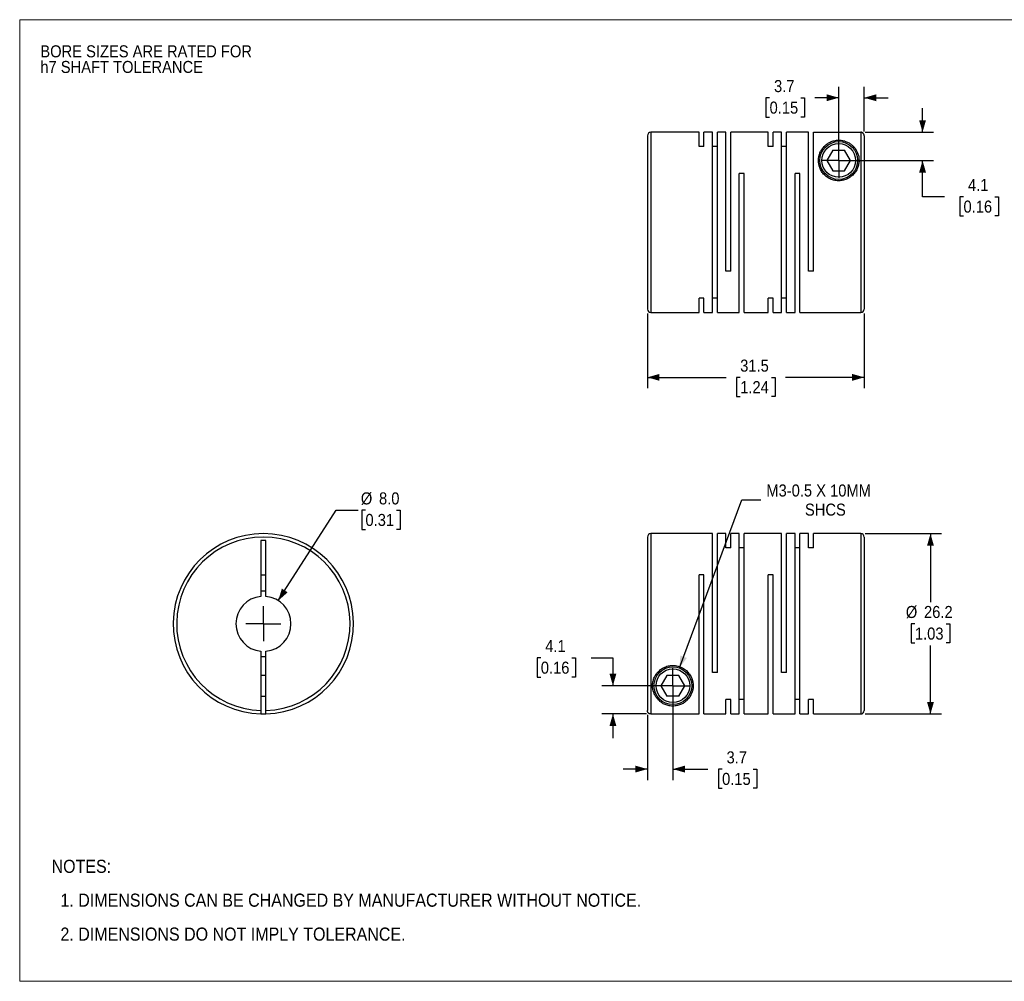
# Model space of a CAD drawing. Header units: millimetres. Extents: x 0 to 216, y 0 to 140.
# Tile 1 of 2: x 0 to 143, y 0 to 140. Entities that reach past the tile are written whole.
import ezdxf

# ---------------------------------------------------------------- set-up
doc = ezdxf.new("R2010")
doc.units = ezdxf.units.MM
doc.header["$LTSCALE"] = 0.5
doc.linetypes.add('SLD-Solid', pattern=[0])
doc.layers.add('SLD-0', color=7, linetype='SLD-Solid', lineweight=25)
doc.layers.add('TEXT', color=140, linetype='SLD-Solid', lineweight=25)
doc.styles.add('SLDTEXTSTYLE0', font='GOTHIC.TTF', dxfattribs={"width": 0.913})
doc.dimstyles.new('SLDDIMSTYLE0', dxfattribs={"dimtxt": 1.75, "dimasz": 1.75, "dimexe": 0, "dimexo": 0.0625, "dimgap": 0.4375, "dimtad": 0, "dimtih": 1, "dimtoh": 1, "dimdec": 1, "dimrnd": 1e-09, "dimzin": 4, "dimdsep": 46, "dimtxsty": 'SLDTEXTSTYLE0', "dimsah": 1, "dimcen": 0, "dimadec": 0, "dimazin": 1, "dimtfac": 1, "dimtdec": 1, "dimtofl": 0, "dimtmove": 0, "dimatfit": 3, "dimfxl": 0, "dimfrac": 2, "dimtolj": 1, "dimtzin": 12, "dimarcsym": 0})
doc.dimstyles.new('SLDDIMSTYLE1', dxfattribs={"dimtxt": 1.75, "dimasz": 1.75, "dimexe": 0, "dimexo": 0.0625, "dimgap": 0.4375, "dimtad": 0, "dimtih": 1, "dimtoh": 1, "dimdec": 1, "dimrnd": 1e-09, "dimzin": 12, "dimdsep": 46, "dimtxsty": 'SLDTEXTSTYLE0', "dimsah": 1, "dimcen": 0.09, "dimadec": 0, "dimazin": 3, "dimtfac": 1, "dimtdec": 1, "dimtmove": 0, "dimatfit": 0, "dimfxl": 0, "dimfrac": 2, "dimtolj": 1, "dimtzin": 12, "dimarcsym": 0})
doc.dimstyles.new('SLDDIMSTYLE2', dxfattribs={"dimtxt": 1.75, "dimasz": 1.75, "dimexe": 0, "dimexo": 0.0625, "dimgap": 0.4375, "dimtad": 0, "dimtih": 1, "dimtoh": 1, "dimdec": 1, "dimrnd": 1e-09, "dimzin": 12, "dimdsep": 46, "dimtxsty": 'SLDTEXTSTYLE0', "dimsah": 1, "dimcen": 0, "dimadec": 0, "dimazin": 3, "dimtfac": 1, "dimtdec": 1, "dimtofl": 0, "dimtmove": 0, "dimatfit": 3, "dimfxl": 0, "dimfrac": 2, "dimtolj": 1, "dimtzin": 12, "dimarcsym": 0})
doc.dimstyles.new('SLDDIMSTYLE3', dxfattribs={"dimtxt": 1.75, "dimasz": 1.75, "dimexe": 0, "dimexo": 0.0625, "dimgap": 0.4375, "dimtad": 0, "dimtih": 1, "dimtoh": 1, "dimdec": 1, "dimrnd": 1e-09, "dimzin": 12, "dimdsep": 46, "dimtxsty": 'SLDTEXTSTYLE0', "dimsah": 1, "dimcen": 0.09, "dimadec": 0, "dimazin": 3, "dimtfac": 1, "dimtdec": 1, "dimtofl": 0, "dimtmove": 0, "dimatfit": 3, "dimfxl": 0, "dimfrac": 2, "dimtolj": 1, "dimtzin": 12, "dimarcsym": 0})

# ---------------------------------------------------------------- blocks, each defined once
blk = doc.blocks.new('Block2')
at = {"color": 7, "linetype": 'SLD-Solid', "lineweight": 18}
for p, q in [((0, 139.7), (215.9, 139.7)), ((0, 139.7), (0, 0)), ((215.9, 139.7), (215.9, 0)), ((0, 0), (215.9, 0))]:
    blk.add_line(p, q, dxfattribs=at)
blk = doc.blocks.new('SW_NOTE_0_2')
at = {"layer": 'SLD-0', "color": 0, "char_height": 1.75, "attachment_point": 1, "style": 'SLDTEXTSTYLE0'}
for s, insert in [('BORE SIZES ARE RATED FOR ', (0, 2.24)), ('h7 SHAFT TOLERANCE', (0, -0.03))]:
    blk.add_mtext(s, dxfattribs=dict(at, insert=insert))
blk = doc.blocks.new('SW_NOTE_0_3')
at = {"layer": 'TEXT', "color": 0, "char_height": 1.905, "attachment_point": 1, "style": 'SLDTEXTSTYLE0'}
for s, insert in [('NOTES:', (0, 2.43)), ('  1. DIMENSIONS CAN BE CHANGED BY MANUFACTURER WITHOUT NOTICE.', (0, -2.49)), ('  2. DIMENSIONS DO NOT IMPLY TOLERANCE.', (0, -7.42))]:
    blk.add_mtext(s, dxfattribs=dict(at, insert=insert))
blk = doc.blocks.new('_D')
at = {"layer": 'SLD-0'}
for p, q in [((37.57, 55.3), (46, 68.44)), ((46, 68.44), (49.17, 68.44)), ((50.24, 68.44), (49.71, 68.44)), ((49.71, 68.44), (49.71, 65.66)), ((54.77, 68.44), (55.3, 68.44)), ((55.3, 68.44), (55.3, 65.66)), ((49.71, 65.66), (50.24, 65.66)), ((55.3, 65.66), (54.77, 65.66))]:
    blk.add_line(p, q, dxfattribs=at)
blk.add_solid([(37.57, 55.3), (38.93, 56.51), (38.09, 57.05)], dxfattribs=at)
at = {"layer": 'SLD-0', "char_height": 1.75, "attachment_point": 1, "style": 'SLDTEXTSTYLE0'}
for s, insert in [('%%c', (49.57, 71.03)), ('8.0', (52.21, 71.03)), ('0.31', (50.24, 67.9))]:
    blk.add_mtext(s, dxfattribs=dict(at, insert=insert))
blk = doc.blocks.new('SW_CENTERMARKSYMBOL_0')
at = {"layer": 'SLD-0', "color": 0}
for q in [(0, 2.54), (-2.54, 0), (0, -2.54), (2.54, 0)]:
    blk.add_line((0, 0), q, dxfattribs=at)
blk = doc.blocks.new('_D_1')
at = {"layer": 'SLD-0'}
for p, q in [((94.91, 42.3), (94.91, 29.24)), ((91.21, 38.71), (91.21, 29.24)), ((91.21, 30.83), (87.71, 30.83)), ((94.91, 30.83), (100, 30.83)), ((102.06, 30.82), (101.53, 30.82)), ((101.53, 30.82), (101.53, 28.04)), ((106.59, 30.82), (107.12, 30.82)), ((107.12, 30.82), (107.12, 28.04)), ((101.53, 28.04), (102.06, 28.04)), ((107.12, 28.04), (106.59, 28.04))]:
    blk.add_line(p, q, dxfattribs=at)
for points in [[(91.21, 30.83), (89.46, 31.33), (89.46, 30.33)], [(94.91, 30.83), (96.66, 30.33), (96.66, 31.33)]]:
    blk.add_solid(points, dxfattribs=at)
at = {"layer": 'SLD-0', "char_height": 1.75, "attachment_point": 1, "style": 'SLDTEXTSTYLE0'}
for s, insert in [('3.7', (102.71, 33.41)), ('0.15', (102.06, 30.28))]:
    blk.add_mtext(s, dxfattribs=dict(at, insert=insert))
blk = doc.blocks.new('_D_2')
at = {"layer": 'SLD-0'}
for p, q in [((75.72, 46.98), (75.18, 46.98)), ((75.18, 46.98), (75.18, 44.2)), ((80.24, 46.98), (80.78, 46.98)), ((80.78, 46.98), (80.78, 44.2)), ((83.02, 46.99), (86.2, 46.99)), ((86.2, 46.99), (86.2, 42.94)), ((75.18, 44.2), (75.72, 44.2)), ((80.78, 44.2), (80.24, 44.2)), ((94.27, 42.94), (84.61, 42.94)), ((91.07, 38.84), (84.61, 38.84)), ((86.2, 38.84), (86.2, 35.34))]:
    blk.add_line(p, q, dxfattribs=at)
for points in [[(86.2, 42.94), (86.7, 44.69), (85.7, 44.69)], [(86.2, 38.84), (85.7, 37.09), (86.7, 37.09)]]:
    blk.add_solid(points, dxfattribs=at)
at = {"layer": 'SLD-0', "char_height": 1.75, "attachment_point": 1, "style": 'SLDTEXTSTYLE0'}
for s, insert in [('4.1', (76.36, 49.57)), ('0.16', (75.72, 46.44))]:
    blk.add_mtext(s, dxfattribs=dict(at, insert=insert))
blk = doc.blocks.new('_D_3')
at = {"layer": 'SLD-0'}
for p, q in [((95.86, 45.52), (104.92, 69.94)), ((104.92, 69.94), (107.69, 69.94))]:
    blk.add_line(p, q, dxfattribs=at)
blk.add_solid([(95.86, 45.52), (96.94, 46.98), (96, 47.33)], dxfattribs=at)
at = {"layer": 'SLD-0', "char_height": 1.75, "attachment_point": 1, "style": 'SLDTEXTSTYLE0'}
for s, insert in [('M3-0.5 X 10MM', (108.49, 72.18)), ('SHCS', (114.1, 69.4))]:
    blk.add_mtext(s, dxfattribs=dict(at, insert=insert))
blk = doc.blocks.new('_D_4')
at = {"layer": 'SLD-0'}
for p, q in [((122.84, 65.04), (133.93, 65.04)), ((132.34, 65.04), (132.34, 55.07)), ((130.08, 51.94), (129.55, 51.94)), ((129.55, 51.94), (129.55, 49.16)), ((134.6, 51.94), (135.14, 51.94)), ((135.14, 51.94), (135.14, 49.16)), ((129.55, 49.16), (130.08, 49.16)), ((132.34, 38.84), (132.34, 48.8)), ((135.14, 49.16), (134.6, 49.16)), ((122.84, 38.84), (133.93, 38.84))]:
    blk.add_line(p, q, dxfattribs=at)
for points in [[(132.34, 65.04), (131.84, 63.29), (132.84, 63.29)], [(132.34, 38.84), (132.84, 40.59), (131.84, 40.59)]]:
    blk.add_solid(points, dxfattribs=at)
at = {"layer": 'SLD-0', "char_height": 1.75, "attachment_point": 1, "style": 'SLDTEXTSTYLE0'}
for s, insert in [('%%c', (128.76, 54.53)), ('26.2', (131.4, 54.53)), ('1.03', (130.08, 51.39))]:
    blk.add_mtext(s, dxfattribs=dict(at, insert=insert))
blk = doc.blocks.new('SW_CENTERMARKSYMBOL_1')
at = {"layer": 'SLD-0', "color": 0}
for q in [(0, 2.54), (-2.54, 0), (0, -2.54), (2.54, 0)]:
    blk.add_line((0, 0), q, dxfattribs=at)
blk = doc.blocks.new('_D_6')
at = {"layer": 'SLD-0'}
for p, q in [((91.21, 97.02), (91.21, 86.15)), ((122.71, 97.02), (122.71, 86.15)), ((91.21, 87.74), (102.63, 87.74)), ((104.69, 87.73), (104.16, 87.73)), ((104.16, 87.73), (104.16, 84.95)), ((109.22, 87.73), (109.75, 87.73)), ((109.75, 87.73), (109.75, 84.95)), ((122.71, 87.74), (111.29, 87.74)), ((104.16, 84.95), (104.69, 84.95)), ((109.75, 84.95), (109.22, 84.95))]:
    blk.add_line(p, q, dxfattribs=at)
for points in [[(91.21, 87.74), (92.96, 87.24), (92.96, 88.24)], [(122.71, 87.74), (120.96, 88.24), (120.96, 87.24)]]:
    blk.add_solid(points, dxfattribs=at)
at = {"layer": 'SLD-0', "char_height": 1.75, "attachment_point": 1, "style": 'SLDTEXTSTYLE0'}
for s, insert in [('31.5', (104.69, 90.32)), ('1.24', (104.69, 87.19))]:
    blk.add_mtext(s, dxfattribs=dict(at, insert=insert))
blk = doc.blocks.new('_D_7')
at = {"layer": 'SLD-0'}
for p, q in [((131.19, 123.35), (131.19, 126.85)), ((122.84, 123.35), (132.78, 123.35)), ((119.64, 119.25), (132.78, 119.25)), ((131.19, 113.98), (131.19, 119.25)), ((134.36, 113.98), (131.19, 113.98)), ((137.14, 113.97), (136.61, 113.97)), ((136.61, 113.97), (136.61, 111.19)), ((141.67, 113.97), (142.2, 113.97)), ((142.2, 113.97), (142.2, 111.19)), ((136.61, 111.19), (137.14, 111.19)), ((142.2, 111.19), (141.67, 111.19))]:
    blk.add_line(p, q, dxfattribs=at)
for points in [[(131.19, 123.35), (131.69, 125.1), (130.69, 125.1)], [(131.19, 119.25), (130.69, 117.5), (131.69, 117.5)]]:
    blk.add_solid(points, dxfattribs=at)
at = {"layer": 'SLD-0', "char_height": 1.75, "attachment_point": 1, "style": 'SLDTEXTSTYLE0'}
for s, insert in [('4.1', (137.79, 116.56)), ('0.16', (137.14, 113.42))]:
    blk.add_mtext(s, dxfattribs=dict(at, insert=insert))
blk = doc.blocks.new('_D_8')
at = {"layer": 'SLD-0'}
for p, q in [((119.01, 119.89), (119.01, 129.94)), ((122.71, 123.48), (122.71, 129.94)), ((108.96, 128.34), (108.43, 128.34)), ((108.43, 128.34), (108.43, 125.56)), ((113.49, 128.34), (114.02, 128.34)), ((114.02, 128.34), (114.02, 125.56)), ((119.01, 128.36), (115.56, 128.36)), ((122.71, 128.36), (126.21, 128.36)), ((108.43, 125.56), (108.96, 125.56)), ((114.02, 125.56), (113.49, 125.56))]:
    blk.add_line(p, q, dxfattribs=at)
for points in [[(119.01, 128.36), (117.26, 128.86), (117.26, 127.86)], [(122.71, 128.36), (124.46, 127.86), (124.46, 128.86)]]:
    blk.add_solid(points, dxfattribs=at)
at = {"layer": 'SLD-0', "char_height": 1.75, "attachment_point": 1, "style": 'SLDTEXTSTYLE0'}
for s, insert in [('3.7', (109.61, 130.93)), ('0.15', (108.96, 127.8))]:
    blk.add_mtext(s, dxfattribs=dict(at, insert=insert))
blk = doc.blocks.new('SW_CENTERMARKSYMBOL_3')
at = {"layer": 'SLD-0', "color": 0}
for q in [(0, 2.54), (-2.54, 0), (0, -2.54), (2.54, 0)]:
    blk.add_line((0, 0), q, dxfattribs=at)

msp = doc.modelspace()

# ---------------------------------------------------------------- linework, layer by layer
for p, q in [((98.71, 123.35), (91.71, 123.35)), ((91.71, 123.35), (91.71, 97.15)), ((98.71, 121.26), (98.71, 123.35)), ((100.66, 123.35), (99.42, 123.35)), ((99.42, 121.26), (99.42, 123.35)), ((100.66, 97.15), (100.66, 123.35)), ((102.61, 123.35), (101.37, 123.35)), ((101.37, 97.15), (101.37, 123.35)), ((102.61, 103.15), (102.61, 123.35)), ((108.76, 123.35), (103.32, 123.35)), ((103.32, 103.15), (103.32, 123.35)), ((108.76, 121.26), (108.76, 123.35)), ((110.71, 123.35), (109.47, 123.35)), ((109.47, 121.26), (109.47, 123.35)), ((110.71, 97.15), (110.71, 123.35)), ((114.61, 123.35), (111.42, 123.35)), ((111.42, 97.15), (111.42, 123.35)), ((114.61, 103.15), (114.61, 123.35)), ((115.32, 103.15), (115.32, 123.35)), ((115.32, 123.35), (122.21, 123.35)), ((122.21, 123.35), (122.21, 97.15)), ((91.21, 122.85), (91.21, 97.65)), ((122.71, 122.85), (122.71, 97.65)), ((99.42, 121.26), (98.71, 121.26)), ((101.37, 121.26), (100.66, 121.26)), ((109.47, 121.26), (108.76, 121.26)), ((111.42, 121.26), (110.71, 121.26)), ((118.14, 120.75), (117.28, 119.25)), ((118.14, 120.75), (119.87, 120.75)), ((120.74, 119.25), (119.87, 120.75)), ((117.28, 119.25), (118.14, 117.75)), ((119.87, 117.75), (120.74, 119.25)), ((105.27, 117.35), (104.56, 117.35)), ((104.56, 97.15), (104.56, 117.35)), ((105.27, 97.15), (105.27, 117.35)), ((113.37, 117.35), (112.66, 117.35)), ((112.66, 97.15), (112.66, 117.35)), ((113.37, 97.15), (113.37, 117.35)), ((118.14, 117.75), (119.87, 117.75)), ((103.32, 103.15), (102.61, 103.15)), ((115.32, 103.15), (114.61, 103.15)), ((99.42, 99.24), (98.71, 99.24)), ((98.71, 97.15), (98.71, 99.24)), ((99.42, 97.15), (99.42, 99.24)), ((101.37, 99.24), (100.66, 99.24)), ((109.47, 99.24), (108.76, 99.24)), ((108.76, 97.15), (108.76, 99.24)), ((109.47, 97.15), (109.47, 99.24)), ((111.42, 99.24), (110.71, 99.24)), ((91.71, 97.15), (98.71, 97.15)), ((99.42, 97.15), (100.66, 97.15)), ((101.37, 97.15), (104.56, 97.15)), ((105.27, 97.15), (108.76, 97.15)), ((109.47, 97.15), (110.71, 97.15)), ((111.42, 97.15), (112.66, 97.15)), ((113.37, 97.15), (122.21, 97.15)), ((91.21, 64.54), (91.21, 39.34)), ((100.66, 65.04), (91.71, 65.04)), ((91.71, 65.04), (91.71, 38.84)), ((100.66, 44.84), (100.66, 65.04)), ((102.61, 65.04), (101.37, 65.04)), ((101.37, 44.84), (101.37, 65.04)), ((102.61, 62.95), (102.61, 65.04)), ((104.56, 65.04), (103.32, 65.04)), ((103.32, 62.95), (103.32, 65.04)), ((104.56, 38.84), (104.56, 65.04)), ((110.71, 65.04), (105.27, 65.04)), ((105.27, 38.84), (105.27, 65.04)), ((110.71, 44.84), (110.71, 65.04)), ((112.66, 65.04), (111.42, 65.04)), ((111.42, 44.84), (111.42, 65.04)), ((112.66, 38.84), (112.66, 65.04)), ((114.61, 65.04), (113.37, 65.04)), ((113.37, 38.84), (113.37, 65.04)), ((114.61, 62.95), (114.61, 65.04)), ((122.21, 65.04), (115.32, 65.04)), ((115.32, 62.95), (115.32, 65.04)), ((122.21, 65.04), (122.21, 38.84)), ((122.71, 64.54), (122.71, 39.34)), ((35.78, 64.04), (35.03, 64.04)), ((35.03, 64.04), (35.03, 55.92)), ((35.78, 55.92), (35.78, 64.04)), ((103.32, 62.95), (102.61, 62.95)), ((105.27, 62.95), (104.56, 62.95)), ((113.37, 62.95), (112.66, 62.95)), ((115.32, 62.95), (114.61, 62.95)), ((35.03, 59.04), (35.78, 59.04)), ((99.42, 59.04), (98.71, 59.04)), ((98.71, 38.84), (98.71, 59.04)), ((99.42, 38.84), (99.42, 59.04)), ((109.47, 59.04), (108.76, 59.04)), ((108.76, 38.84), (108.76, 59.04)), ((109.47, 38.84), (109.47, 59.04)), ((35.03, 47.95), (35.03, 39.34)), ((35.78, 39.34), (35.78, 47.95)), ((35.78, 44.44), (35.03, 44.44)), ((94.04, 44.44), (93.18, 42.94)), ((95.77, 44.44), (94.04, 44.44)), ((96.64, 42.94), (95.77, 44.44)), ((101.37, 44.84), (100.66, 44.84)), ((111.42, 44.84), (110.71, 44.84)), ((93.18, 42.94), (94.04, 41.44)), ((95.77, 41.44), (96.64, 42.94)), ((35.03, 41.44), (35.78, 41.44)), ((95.77, 41.44), (94.04, 41.44)), ((103.32, 40.93), (102.61, 40.93)), ((102.61, 38.84), (102.61, 40.93)), ((103.32, 38.84), (103.32, 40.93)), ((105.27, 40.93), (104.56, 40.93)), ((113.37, 40.93), (112.66, 40.93)), ((115.32, 40.93), (114.61, 40.93)), ((114.61, 38.84), (114.61, 40.93)), ((115.32, 38.84), (115.32, 40.93)), ((91.71, 38.84), (98.71, 38.84)), ((99.42, 38.84), (102.61, 38.84)), ((103.32, 38.84), (104.56, 38.84)), ((105.27, 38.84), (108.76, 38.84)), ((109.47, 38.84), (112.66, 38.84)), ((113.37, 38.84), (114.61, 38.84)), ((115.32, 38.84), (122.21, 38.84))]:
    msp.add_line(p, q)
for centre, radius in [((119.01, 119.25), 2.75), ((119.01, 119.25), 2.45), ((94.91, 42.94), 2.75), ((94.91, 42.94), 2.45)]:
    msp.add_circle(centre, radius)
for centre, radius, start, end in [((91.71, 122.85), 0.5, 90, 180), ((91.71, 97.65), 0.5, 180, 270), ((122.21, 97.65), 0.5, 270, 360), ((35.41, 51.94), 13.1, 271.6404, 268.3596), ((35.41, 51.94), 12.6, 271.7055, 268.2945), ((91.71, 64.54), 0.5, 90, 180), ((122.21, 64.54), 0.5, 0, 90), ((35.41, 51.94), 4, 95.3794, 264.6206), ((35.41, 51.94), 4.76, 85.4838, 94.5162), ((35.41, 51.94), 4, 275.3794, 84.6206), ((35.41, 51.94), 4.76, 265.4838, 274.5162), ((35.41, 51.94), 13.1, 268.3596, 271.6404), ((122.21, 39.34), 0.5, 270, 0)]:
    msp.add_arc(centre, radius, start, end)
for points, knots in [([(122.71, 122.85), (122.71, 122.87), (122.7, 122.92), (122.69, 122.99), (122.66, 123.05), (122.63, 123.11), (122.6, 123.16), (122.55, 123.21), (122.51, 123.25), (122.46, 123.28), (122.41, 123.3), (122.36, 123.32), (122.31, 123.34), (122.26, 123.34), (122.22, 123.34), (122.21, 123.35)], [0, 0, 0, 0, 0.09287, 0.183082, 0.270637, 0.355534, 0.437774, 0.517355, 0.594278, 0.668543, 0.74015, 0.809099, 0.87539, 0.939023, 1, 1, 1, 1]), ([(121.96, 119.25), (121.96, 119.6), (121.87, 120.1), (121.61, 120.67), (121.34, 121.09), (121.01, 121.43), (120.62, 121.74), (120.24, 121.94), (119.87, 122.08), (119.55, 122.16), (119.21, 122.2), (118.85, 122.2), (118.5, 122.16), (118.19, 122.09), (117.9, 121.99), (117.56, 121.83), (117.2, 121.6), (116.84, 121.27), (116.55, 120.9), (116.32, 120.49), (116.1, 119.89), (116, 119.04), (116.24, 118.1), (116.68, 117.39), (117.16, 116.92), (117.74, 116.55), (118.43, 116.33), (119.15, 116.27), (119.87, 116.4), (120.52, 116.69), (121.07, 117.1), (121.48, 117.61), (121.76, 118.15), (121.92, 118.71), (121.96, 119.07), (121.96, 119.25)], [0, 0, 0, 0, 0.0622023, 0.0935104, 0.1246905, 0.1599967, 0.1872074, 0.2185765, 0.2352961, 0.2499185, 0.2659859, 0.281262, 0.2961395, 0.3127239, 0.3273505, 0.3440998, 0.3752729, 0.4065714, 0.437609, 0.4686286, 0.4999107, 0.5620513, 0.6243296, 0.6562181, 0.6868624, 0.7181502, 0.7492061, 0.7805243, 0.8118462, 0.8429497, 0.8744476, 0.9050691, 0.9371815, 0.9673497, 1, 1, 1, 1]), ([(91.96, 42.94), (91.96, 42.59), (92.05, 42.09), (92.31, 41.51), (92.58, 41.1), (92.9, 40.75), (93.3, 40.45), (93.67, 40.24), (94.05, 40.11), (94.36, 40.03), (94.7, 39.99), (95.07, 39.98), (95.42, 40.02), (95.73, 40.1), (96.02, 40.2), (96.35, 40.35), (96.72, 40.59), (97.07, 40.92), (97.37, 41.28), (97.6, 41.7), (97.82, 42.3), (97.92, 43.15), (97.68, 44.09), (97.23, 44.79), (96.76, 45.27), (96.17, 45.63), (95.49, 45.86), (94.76, 45.91), (94.04, 45.79), (93.39, 45.5), (92.85, 45.08), (92.43, 44.58), (92.15, 44.04), (91.99, 43.48), (91.96, 43.12), (91.96, 42.94)], [0, 0, 0, 0, 0.0622023, 0.0935104, 0.1246905, 0.1599967, 0.1872074, 0.2185765, 0.2352961, 0.2499185, 0.2659859, 0.281262, 0.2961395, 0.3127239, 0.3273505, 0.3440998, 0.3752729, 0.4065714, 0.437609, 0.4686286, 0.4999107, 0.5620513, 0.6243296, 0.6562181, 0.6868624, 0.7181502, 0.7492061, 0.7805243, 0.8118462, 0.8429497, 0.8744476, 0.9050691, 0.9371815, 0.9673497, 1, 1, 1, 1]), ([(35.03, 39.34), (35.03, 39.32), (35.03, 39.28), (35.03, 39.21), (35.03, 39.14), (35.03, 39.06), (35.03, 38.99), (35.03, 38.92), (35.03, 38.88), (35.03, 38.85), (35.03, 38.84), (35.03, 38.84)], [0, 0, 0, 0, 0.082675, 0.165675, 0.250421, 0.374253, 0.500077, 0.622996, 0.749765, 0.874641, 1, 1, 1, 1]), ([(35.78, 38.84), (35.78, 38.84), (35.78, 38.84), (35.78, 38.86), (35.78, 38.88), (35.78, 38.92), (35.78, 38.99), (35.78, 39.06), (35.78, 39.15), (35.78, 39.24), (35.78, 39.31), (35.78, 39.34)], [0, 0, 0, 0, 0.082045, 0.16503, 0.250377, 0.375212, 0.50072, 0.623132, 0.750397, 0.875445, 1, 1, 1, 1]), ([(91.71, 38.84), (91.69, 38.84), (91.64, 38.84), (91.58, 38.86), (91.51, 38.88), (91.43, 38.92), (91.35, 38.99), (91.29, 39.06), (91.24, 39.15), (91.21, 39.24), (91.21, 39.31), (91.21, 39.34)], [0, 0, 0, 0, 0.082045, 0.16503, 0.250377, 0.375212, 0.50072, 0.623132, 0.750397, 0.875445, 1, 1, 1, 1])]:
    msp.add_open_spline(points, degree=3, knots=knots)

# ---------------------------------------------------------------- block references
at = {"color": 7, "linetype": 'Continuous'}
msp.add_blockref('Block2', (0, 0), dxfattribs=at)
at = {"layer": 'SLD-0'}
for name, p in [('SW_NOTE_0_2', (3, 133.74)), ('SW_CENTERMARKSYMBOL_3', (119.01, 119.25)), ('SW_CENTERMARKSYMBOL_0', (35.41, 51.94)), ('SW_CENTERMARKSYMBOL_1', (94.91, 42.94))]:
    msp.add_blockref(name, p, dxfattribs=at)
at = {"layer": 'TEXT'}
msp.add_blockref('SW_NOTE_0_3', (4.63, 15.23), dxfattribs=at)

# ---------------------------------------------------------------- dimensions: what is measured, and where the dimension line sits
at = {"layer": 'SLD-0'}
for base, p1, p2, dimstyle, picture, middle in [((119.01, 128.36), (122.71, 122.85), (119.01, 119.25), 'SLDDIMSTYLE1', '_D_8', (111.23, 128.36)), ((122.71, 87.74), (91.21, 97.65), (122.71, 97.65), 'SLDDIMSTYLE3', '_D_6', (106.96, 87.74)), ((94.91, 30.83), (91.21, 39.34), (94.91, 42.94), 'SLDDIMSTYLE1', '_D_1', (104.33, 30.83))]:
    dim = msp.add_linear_dim(base=base, p1=p1, p2=p2, dimstyle=dimstyle, dxfattribs=at)
    dim.commit()
    dim.dimension.update_dxf_attribs({"geometry": picture, "text_midpoint": middle, "dimtype": 160})
for base, p1, p2, picture, middle in [((131.19, 119.25), (122.21, 123.35), (119.01, 119.25), '_D_7', (131.19, 113.98)), ((86.2, 42.94), (91.71, 38.84), (94.91, 42.94), '_D_2', (86.2, 46.99))]:
    dim = msp.add_linear_dim(base=base, p1=p1, p2=p2, angle=90, dimstyle='SLDDIMSTYLE1', dxfattribs=at)
    dim.commit()
    dim.dimension.update_dxf_attribs({"geometry": picture, "text_midpoint": middle, "dimtype": 160})
dim = msp.add_diameter_dim_2p(p1=(93.95, 40.36), p2=(95.86, 45.52), text='M3-0.5 X 10MM\\PSHCS', dimstyle='SLDDIMSTYLE2', override={"dimpost": '<>'}, dxfattribs=at)
dim.commit()
dim.dimension.update_dxf_attribs({"geometry": '_D_3', "text_midpoint": (117, 69.94), "dimtype": 163})
dim = msp.add_diameter_dim_2p(p1=(33.25, 48.57), p2=(37.57, 55.3), dimstyle='SLDDIMSTYLE0', dxfattribs=at)
dim.commit()
dim.dimension.update_dxf_attribs({"geometry": '_D', "text_midpoint": (52.5, 68.44), "dimtype": 163})
dim = msp.add_linear_dim(base=(132.34, 38.84), p1=(122.21, 65.04), p2=(122.21, 38.84), angle=90, text='%%c<>', dimstyle='SLDDIMSTYLE3', dxfattribs=at)
dim.commit()
dim.dimension.update_dxf_attribs({"geometry": '_D_4', "text_midpoint": (132.34, 51.94), "dimtype": 160})

doc.saveas('drawing.dxf')
